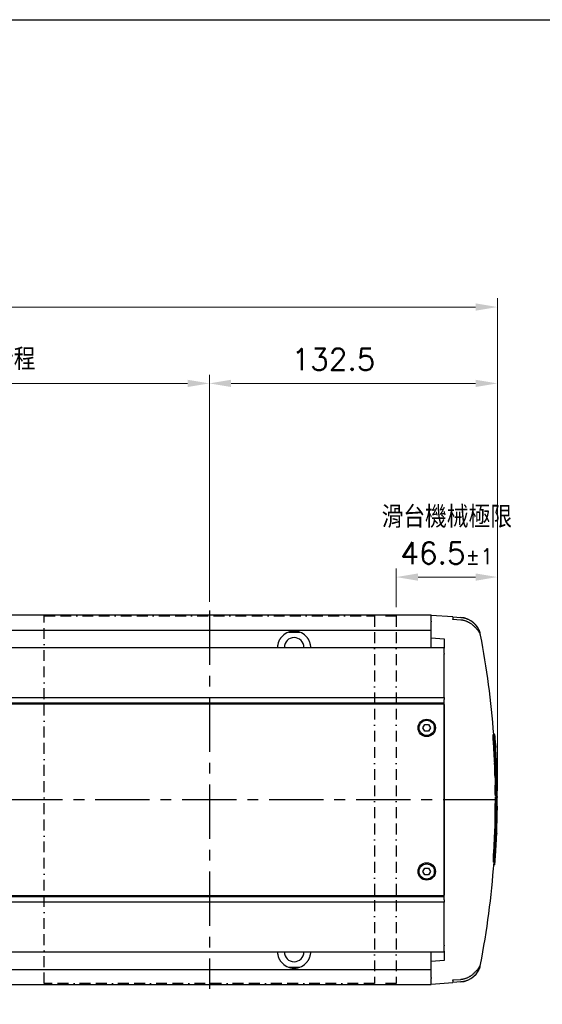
# Model space of a CAD drawing. Header units: millimetres. Extents: x 2163 to 8256, y 0 to 2680.
# Tile 16 of 47: x 3140 to 3381, y 2227 to 2680. Entities that reach past the tile are written whole.
import ezdxf

# ---------------------------------------------------------------- set-up
doc = ezdxf.new("R2010")
doc.units = ezdxf.units.MM
doc.linetypes.add('BORDERX2', pattern=[3.5, 1, -0.5, 1, -0.5, 0, -0.5])
doc.linetypes.add('CENTERX2', pattern=[4, 2.5, -0.5, 0.5, -0.5])
doc.layers.add('AM_0', color=7, linetype='Continuous', lineweight=50)
doc.layers.add('可見 (ISO)', color=7, linetype='Continuous', lineweight=25)
doc.styles.add('尺寸標註', font='romans.shx', dxfattribs={"bigfont": 'CHINESET.SHX'})
doc.dimstyles.new('CNS4~1$0', dxfattribs={"dimtxt": 10, "dimasz": 10, "dimexe": 4, "dimexo": 4, "dimgap": 6, "dimtad": 1, "dimtoh": 1, "dimdsep": 46, "dimtxsty": '尺寸標註', "dimcen": 0, "dimclrd": 2, "dimclre": 2, "dimclrt": 3, "dimadec": 0, "dimazin": 2, "dimtp": 0.1, "dimtm": 0.1, "dimtfac": 0.71, "dimtmove": 0, "dimatfit": 0, "dimfxl": 4, "dimlwd": 13, "dimlwe": 13, "dimarcsym": 0})

# ---------------------------------------------------------------- blocks, each defined once
blk = doc.blocks.new('*D155')
at = {"color": 2, "lineweight": 13, "transparency": 16777216}
for p, q in [((3027.6, 2414.64), (3027.6, 2516.96)), ((3227.6, 2412.56), (3227.6, 2516.96)), ((3037.6, 2512.96), (3217.6, 2512.96))]:
    blk.add_line(p, q, dxfattribs=at)
at = {"color": 2, "transparency": 16777216}
for points in [[(3037.6, 2514.62), (3037.6, 2511.29), (3027.6, 2512.96)], [(3217.6, 2514.62), (3217.6, 2511.29), (3227.6, 2512.96)]]:
    blk.add_solid(points, dxfattribs=at)
at = {"layer": 'Defpoints', "color": 0, "transparency": 16777216}
for p in [(3227.6, 2512.96), (3027.6, 2410.64), (3227.6, 2408.56)]:
    blk.add_point(p, dxfattribs=at)
at = {"color": 3, "transparency": 16777216, "insert": (3127.6, 2524.06), "char_height": 10, "attachment_point": 5, "style": '尺寸標註'}
blk.add_mtext('有效行程\\P', dxfattribs=at)
blk = doc.blocks.new('*D144')
at = {"layer": 'AM_0', "color": 2, "lineweight": 13, "transparency": 16777216}
for p, q in [((3227.6, 2412.56), (3227.6, 2516.96)), ((3360.1, 2325.56), (3360.1, 2516.96)), ((3237.6, 2512.96), (3350.1, 2512.96))]:
    blk.add_line(p, q, dxfattribs=at)
at = {"layer": 'AM_0', "color": 2, "transparency": 16777216}
for points in [[(3237.6, 2514.62), (3237.6, 2511.29), (3227.6, 2512.96)], [(3350.1, 2514.62), (3350.1, 2511.29), (3360.1, 2512.96)]]:
    blk.add_solid(points, dxfattribs=at)
at = {"layer": 'Defpoints', "color": 0, "transparency": 16777216}
for p in [(3360.1, 2512.96), (3227.6, 2408.56), (3360.1, 2321.56)]:
    blk.add_point(p, dxfattribs=at)
at = {"layer": 'AM_0', "color": 3, "transparency": 16777216, "insert": (3284.69, 2523.96), "char_height": 10, "attachment_point": 5, "style": '尺寸標註'}
blk.add_mtext('132.5', dxfattribs=at)
blk = doc.blocks.new('*D141')
at = {"color": 2, "lineweight": 13, "transparency": 16777216}
for p, q in [((3313.6, 2410.06), (3313.6, 2427.91)), ((3360.1, 2325.56), (3360.1, 2427.91)), ((3350.1, 2423.91), (3323.6, 2423.91))]:
    blk.add_line(p, q, dxfattribs=at)
at = {"color": 2, "transparency": 16777216}
for points in [[(3323.6, 2425.57), (3323.6, 2422.24), (3313.6, 2423.91)], [(3350.1, 2425.57), (3350.1, 2422.24), (3360.1, 2423.91)]]:
    blk.add_solid(points, dxfattribs=at)
at = {"layer": 'Defpoints', "color": 0, "transparency": 16777216}
for p in [(3313.6, 2423.91), (3313.6, 2406.06), (3360.1, 2321.56)]:
    blk.add_point(p, dxfattribs=at)
at = {"color": 3, "transparency": 16777216, "insert": (3336.85, 2443.24), "char_height": 10, "attachment_point": 5, "style": '尺寸標註'}
blk.add_mtext('滑台機械極限\\P46.5{}{\\H0.71x;\\C3;%%p1}', dxfattribs=at)
blk = doc.blocks.new('*D145')
at = {"layer": 'AM_0', "color": 2, "lineweight": 13, "transparency": 16777216}
for p, q in [((2893.1, 2410.06), (2893.1, 2552.06)), ((3360.1, 2325.56), (3360.1, 2552.06)), ((3350.1, 2548.06), (2903.1, 2548.06))]:
    blk.add_line(p, q, dxfattribs=at)
at = {"layer": 'AM_0', "color": 2, "transparency": 16777216}
for points in [[(2903.1, 2549.73), (2903.1, 2546.39), (2893.1, 2548.06)], [(3350.1, 2549.73), (3350.1, 2546.39), (3360.1, 2548.06)]]:
    blk.add_solid(points, dxfattribs=at)
at = {"layer": 'Defpoints', "color": 0, "transparency": 16777216}
for p in [(2893.1, 2548.06), (2893.1, 2406.06), (3360.1, 2321.56)]:
    blk.add_point(p, dxfattribs=at)
at = {"layer": 'AM_0', "color": 3, "transparency": 16777216, "insert": (3128.36, 2559.06), "char_height": 10, "attachment_point": 5, "style": '尺寸標註'}
blk.add_mtext('L', dxfattribs=at)

msp = doc.modelspace()

# ---------------------------------------------------------------- linework, layer by layer
at = {"color": 4, "linetype": 'CENTERX2', "ltscale": 10}
for p, q in [((3227.598, 2408.563), (3227.598, 2234.563)), ((3360.098, 2321.563), (2751.098, 2321.563))]:
    msp.add_line(p, q, dxfattribs=at)
for p, q in [((2903.098, 2368.563), (3335.598, 2368.563)), ((2903.098, 2366.063), (3335.598, 2366.063)), ((2903.098, 2365.563), (3335.598, 2365.563)), ((2903.098, 2277.563), (3335.598, 2277.563)), ((2903.098, 2277.063), (3335.598, 2277.063)), ((2903.098, 2274.563), (3335.598, 2274.563))]:
    msp.add_line(p, q)
at = {"color": 5}
msp.add_lwpolyline([(2163.122, 2680.163), (3995.387, 2680.163), (3995.387, 0), (2163.122, 0)], close=True, dxfattribs=at)
at = {"color": 3, "linetype": 'BORDERX2', "ltscale": 5}
msp.add_lwpolyline([(3151.598, 2406.063), (3303.598, 2406.063), (3303.598, 2237.063), (3151.598, 2237.063)], close=True, dxfattribs=at)
msp.add_lwpolyline([(3308.598, 2406.063), (3313.598, 2406.063), (3313.598, 2237.063), (3308.598, 2237.063)], dxfattribs=at)
at = {"layer": '可見 (ISO)'}
for p, q in [((2903.098, 2406.563), (3329.598, 2406.563)), ((3329.598, 2406.563), (3329.598, 2406.523)), ((3329.598, 2403.693), (3329.598, 2406.523)), ((3339.598, 2405.614), (3329.598, 2406.313)), ((3329.598, 2403.693), (3329.598, 2403.29)), ((3339.598, 2405.614), (3339.598, 2404.628)), ((3339.598, 2405.614), (3343.243, 2405.359)), ((3339.598, 2404.436), (3339.598, 2404.628)), ((3343.256, 2404.152), (3339.598, 2404.436)), ((3103.598, 2399.563), (3329.598, 2399.563)), ((3329.598, 2395.974), (3329.598, 2403.29)), ((3263.998, 2398.598), (3269.197, 2398.598)), ((3329.598, 2395.974), (3335.598, 2395.508)), ((3329.598, 2391.563), (3329.598, 2395.974)), ((3335.598, 2395.508), (3335.598, 2391.229)), ((2903.098, 2391.563), (3335.598, 2391.563)), ((3335.598, 2388.775), (3335.598, 2391.229)), ((3335.598, 2388.775), (3335.598, 2388.485)), ((3335.598, 2368.62), (3335.598, 2388.485)), ((3335.598, 2368.62), (3335.598, 2368.548)), ((3335.598, 2368.548), (3335.598, 2367.563)), ((3335.598, 2365.383), (3335.598, 2367.563)), ((3335.598, 2365.383), (3335.598, 2365.356)), ((3335.598, 2277.77), (3335.598, 2365.356)), ((3335.598, 2365.264), (3335.598, 2277.863)), ((3325.866, 2354.563), (3326.732, 2356.063)), ((3326.732, 2353.063), (3325.866, 2354.563)), ((3326.732, 2356.063), (3328.464, 2356.063)), ((3328.464, 2356.063), (3329.33, 2354.563)), ((3329.33, 2354.563), (3328.464, 2353.063)), ((3328.464, 2353.063), (3326.732, 2353.063)), ((3358.661, 2351.473), (3358.161, 2351.473)), ((3358.969, 2351.497), (3358.476, 2351.497)), ((3358.995, 2349.749), (3358.967, 2349.749)), ((3358.723, 2349.168), (3358.223, 2349.168)), ((3359.078, 2349.101), (3359.054, 2349.101)), ((3359.262, 2345.215), (3359.194, 2345.215)), ((3359.307, 2344.915), (3359.212, 2344.915)), ((3359.189, 2341.332), (3358.689, 2341.332)), ((3359.332, 2344.724), (3359.223, 2344.724)), ((3359.382, 2344.267), (3359.249, 2344.267)), ((3359.461, 2343.518), (3359.291, 2343.518)), ((3359.534, 2340.65), (3359.506, 2340.65)), ((3359.327, 2338.307), (3358.827, 2338.307)), ((3359.475, 2337.711), (3359.384, 2337.711)), ((3359.697, 2336.115), (3359.526, 2336.115)), ((3359.736, 2335.816), (3359.551, 2335.816)), ((3359.599, 2340.071), (3359.575, 2340.071)), ((3359.51, 2333.166), (3359.01, 2333.166)), ((3359.756, 2335.624), (3359.566, 2335.624)), ((3359.793, 2335.237), (3359.597, 2335.237)), ((3359.883, 2334.078), (3359.684, 2334.078)), ((3359.902, 2333.885), (3359.697, 2333.885)), ((3359.904, 2333.865), (3359.699, 2333.865)), ((3359.623, 2328.2), (3359.123, 2328.2)), ((3359.817, 2329.01), (3359.317, 2329.01)), ((3359.866, 2331.163), (3359.837, 2331.163)), ((3359.939, 2329.612), (3359.914, 2329.612)), ((3359.675, 2323.2), (3359.175, 2323.2)), ((3359.78, 2322.68), (3359.28, 2322.68)), ((3360.096, 2322.495), (3359.835, 2322.495)), ((3359.968, 2324.818), (3359.939, 2324.818)), ((3360.004, 2325.151), (3359.979, 2325.151)), ((3359.676, 2320.376), (3359.176, 2320.376)), ((3359.989, 2320.957), (3359.961, 2320.957)), ((3360.025, 2320.309), (3360.001, 2320.309)), ((3360.005, 2314.726), (3359.836, 2314.726)), ((3359.981, 2315.475), (3359.848, 2315.475)), ((3359.963, 2315.932), (3359.855, 2315.932)), ((3359.953, 2316.123), (3359.857, 2316.123)), ((3359.929, 2316.423), (3359.861, 2316.423)), ((3359.576, 2312.539), (3359.076, 2312.539)), ((3359.602, 2308.919), (3359.102, 2308.919)), ((3359.872, 2311.857), (3359.844, 2311.857)), ((3359.895, 2311.278), (3359.871, 2311.278)), ((3359.453, 2308.151), (3358.953, 2308.151)), ((3359.708, 2307.323), (3359.533, 2307.323)), ((3359.753, 2305.073), (3359.534, 2305.073)), ((3359.752, 2305.092), (3359.535, 2305.092)), ((3359.747, 2305.286), (3359.543, 2305.286)), ((3359.725, 2307.023), (3359.558, 2307.023)), ((3359.732, 2306.832), (3359.572, 2306.832)), ((3359.741, 2306.444), (3359.589, 2306.444)), ((3359.434, 2300.648), (3359.405, 2300.648)), ((3359.44, 2300.033), (3359.415, 2300.033)), ((3359.175, 2295.573), (3359.029, 2295.573)), ((3359.178, 2296.007), (3359.057, 2296.007)), ((3359.176, 2296.199), (3359.069, 2296.199)), ((3359.173, 2296.609), (3359.095, 2296.609)), ((3358.754, 2294.401), (3358.254, 2294.401)), ((3358.838, 2292.792), (3358.338, 2292.792)), ((3358.969, 2291.629), (3358.476, 2291.629)), ((3359.07, 2292.917), (3358.847, 2292.917)), ((3325.866, 2288.563), (3326.732, 2290.063)), ((3326.732, 2287.063), (3325.866, 2288.563)), ((3326.732, 2290.063), (3328.464, 2290.063)), ((3328.464, 2287.063), (3326.732, 2287.063)), ((3328.464, 2290.063), (3329.33, 2288.563)), ((3329.33, 2288.563), (3328.464, 2287.063)), ((3335.598, 2277.77), (3335.598, 2277.744)), ((3335.598, 2275.564), (3335.598, 2277.744)), ((3335.598, 2275.564), (3335.598, 2274.579)), ((3335.598, 2274.579), (3335.598, 2274.506)), ((3335.598, 2254.641), (3335.598, 2274.506)), ((3335.598, 2254.641), (3335.598, 2254.351)), ((3335.598, 2251.897), (3335.598, 2254.351)), ((2903.098, 2251.563), (3335.598, 2251.563)), ((3329.598, 2247.153), (3329.598, 2251.563)), ((3335.598, 2251.897), (3335.598, 2247.618)), ((3335.598, 2247.618), (3329.598, 2247.153)), ((3329.598, 2239.837), (3329.598, 2247.153)), ((3103.598, 2243.563), (3329.598, 2243.563)), ((3263.998, 2244.528), (3269.197, 2244.528)), ((2903.098, 2236.563), (3329.598, 2236.563)), ((3329.598, 2239.837), (3329.598, 2239.433)), ((3329.598, 2236.604), (3329.598, 2239.433)), ((3329.598, 2236.813), (3339.598, 2237.513)), ((3329.598, 2236.604), (3329.598, 2236.563)), ((3339.598, 2238.691), (3343.255, 2238.974)), ((3339.598, 2238.498), (3339.598, 2238.691)), ((3339.598, 2238.498), (3339.598, 2237.513)), ((3343.243, 2237.767), (3339.598, 2237.513))]:
    msp.add_line(p, q, dxfattribs=at)
at = {"layer": '可見 (ISO)', "flags": 128}
for points in [[(3343.243, 2405.359), (3343.548, 2405.333), (3343.86, 2405.296), (3344.176, 2405.249), (3344.495, 2405.191), (3344.815, 2405.122), (3345.134, 2405.043), (3345.45, 2404.952), (3345.762, 2404.851), (3346.069, 2404.741), (3346.367, 2404.624), (3346.657, 2404.499), (3346.936, 2404.368), (3347.208, 2404.23), (3347.481, 2404.08), (3347.755, 2403.918), (3348.029, 2403.745), (3348.299, 2403.562), (3348.565, 2403.369), (3348.824, 2403.166), (3349.076, 2402.956), (3349.32, 2402.739), (3349.553, 2402.516), (3349.776, 2402.291), (3349.987, 2402.063)], [(3348.501, 2402.063), (3348.307, 2402.212), (3348.109, 2402.356), (3347.91, 2402.495), (3347.709, 2402.627), (3347.507, 2402.754), (3347.305, 2402.874), (3347.103, 2402.989), (3346.903, 2403.096), (3346.699, 2403.199), (3346.489, 2403.299), (3346.274, 2403.395), (3346.053, 2403.488), (3345.827, 2403.576), (3345.598, 2403.659), (3345.366, 2403.737), (3345.131, 2403.809), (3344.895, 2403.874), (3344.657, 2403.933), (3344.42, 2403.985), (3344.182, 2404.031), (3343.947, 2404.071), (3343.713, 2404.104), (3343.482, 2404.131), (3343.256, 2404.152)], [(3352.139, 2398.072), (3352.123, 2398.064), (3352.097, 2398.081), (3352.059, 2398.124), (3352.01, 2398.192), (3351.948, 2398.284), (3351.873, 2398.398), (3351.784, 2398.533), (3351.68, 2398.687), (3351.563, 2398.857), (3351.432, 2399.041), (3351.286, 2399.238), (3351.128, 2399.445), (3350.957, 2399.66), (3350.775, 2399.88), (3350.582, 2400.103), (3350.379, 2400.328), (3350.168, 2400.553), (3349.949, 2400.778), (3349.723, 2401), (3349.49, 2401.22), (3349.25, 2401.437), (3349.005, 2401.651), (3348.756, 2401.859), (3348.501, 2402.063)], [(3349.987, 2402.063), (3350.157, 2401.869), (3350.321, 2401.671), (3350.48, 2401.469), (3350.633, 2401.265), (3350.779, 2401.058), (3350.918, 2400.85), (3351.05, 2400.642), (3351.174, 2400.435), (3351.291, 2400.23), (3351.399, 2400.028), (3351.499, 2399.83), (3351.592, 2399.637), (3351.677, 2399.449), (3351.754, 2399.269), (3351.823, 2399.099), (3351.884, 2398.939), (3351.938, 2398.79), (3351.985, 2398.652), (3352.026, 2398.527), (3352.06, 2398.416), (3352.088, 2398.319), (3352.11, 2398.237), (3352.127, 2398.171), (3352.139, 2398.12)], [(3259.099, 2391.563), (3259.104, 2391.815), (3259.116, 2392.066), (3259.136, 2392.314), (3259.165, 2392.56), (3259.201, 2392.802), (3259.244, 2393.038), (3259.295, 2393.269), (3259.351, 2393.495), (3259.413, 2393.713), (3259.48, 2393.925), (3259.551, 2394.129), (3259.625, 2394.325), (3259.702, 2394.512), (3259.781, 2394.69), (3259.86, 2394.859), (3259.943, 2395.021), (3260.027, 2395.178), (3260.113, 2395.329), (3260.199, 2395.474), (3260.285, 2395.611), (3260.37, 2395.741), (3260.453, 2395.862), (3260.533, 2395.975), (3260.609, 2396.079)], [(3272.586, 2396.079), (3272.663, 2395.975), (3272.743, 2395.862), (3272.826, 2395.741), (3272.91, 2395.611), (3272.996, 2395.474), (3273.083, 2395.329), (3273.168, 2395.178), (3273.253, 2395.021), (3273.335, 2394.859), (3273.415, 2394.69), (3273.493, 2394.512), (3273.57, 2394.325), (3273.644, 2394.129), (3273.715, 2393.925), (3273.782, 2393.713), (3273.844, 2393.495), (3273.901, 2393.269), (3273.951, 2393.038), (3273.995, 2392.802), (3274.031, 2392.56), (3274.059, 2392.314), (3274.079, 2392.066), (3274.092, 2391.815), (3274.096, 2391.563)], [(3352.139, 2398.12), (3352.139, 2398.117), (3352.14, 2398.114), (3352.14, 2398.111), (3352.141, 2398.109), (3352.141, 2398.106), (3352.142, 2398.104), (3352.142, 2398.101), (3352.142, 2398.099), (3352.142, 2398.097), (3352.142, 2398.095), (3352.142, 2398.093), (3352.143, 2398.091), (3352.142, 2398.089), (3352.142, 2398.087), (3352.142, 2398.085), (3352.142, 2398.083), (3352.142, 2398.082), (3352.142, 2398.08), (3352.141, 2398.078), (3352.141, 2398.077), (3352.141, 2398.076), (3352.14, 2398.074), (3352.139, 2398.073), (3352.139, 2398.072)], [(3358.223, 2349.168), (3358.213, 2349.319), (3358.204, 2349.467), (3358.195, 2349.612), (3358.187, 2349.757), (3358.179, 2349.902), (3358.171, 2350.045), (3358.164, 2350.185), (3358.158, 2350.321), (3358.152, 2350.452), (3358.148, 2350.576), (3358.144, 2350.693), (3358.14, 2350.803), (3358.138, 2350.905), (3358.136, 2350.999), (3358.135, 2351.083), (3358.135, 2351.161), (3358.135, 2351.231), (3358.137, 2351.294), (3358.139, 2351.348), (3358.142, 2351.393), (3358.145, 2351.428), (3358.15, 2351.453), (3358.155, 2351.467), (3358.161, 2351.472)], [(3358.723, 2349.168), (3358.712, 2349.337), (3358.702, 2349.501), (3358.692, 2349.664), (3358.683, 2349.827), (3358.674, 2349.988), (3358.666, 2350.146), (3358.659, 2350.299), (3358.653, 2350.446), (3358.647, 2350.585), (3358.643, 2350.716), (3358.639, 2350.836), (3358.637, 2350.947), (3358.635, 2351.046), (3358.635, 2351.136), (3358.635, 2351.217), (3358.637, 2351.289), (3358.639, 2351.35), (3358.642, 2351.399), (3358.646, 2351.436), (3358.652, 2351.46), (3358.658, 2351.471), (3358.665, 2351.47), (3358.672, 2351.458), (3358.681, 2351.434)], [(3358.681, 2351.434), (3358.685, 2351.423), (3358.69, 2351.411), (3358.694, 2351.399), (3358.699, 2351.386), (3358.704, 2351.373), (3358.708, 2351.359), (3358.713, 2351.344), (3358.718, 2351.329), (3358.722, 2351.313), (3358.727, 2351.297), (3358.732, 2351.281), (3358.736, 2351.263), (3358.741, 2351.246), (3358.746, 2351.227), (3358.75, 2351.208), (3358.755, 2351.189), (3358.76, 2351.169), (3358.765, 2351.149), (3358.769, 2351.128), (3358.774, 2351.106), (3358.779, 2351.084), (3358.784, 2351.062), (3358.788, 2351.039), (3358.793, 2351.016)], [(3359.255, 2347.41), (3359.259, 2347.365), (3359.263, 2347.315), (3359.267, 2347.263), (3359.271, 2347.208), (3359.275, 2347.151), (3359.279, 2347.09), (3359.284, 2347.028), (3359.288, 2346.963), (3359.293, 2346.895), (3359.297, 2346.824), (3359.302, 2346.75), (3359.308, 2346.673), (3359.313, 2346.592), (3359.318, 2346.508), (3359.324, 2346.422), (3359.329, 2346.333), (3359.335, 2346.24), (3359.341, 2346.146), (3359.347, 2346.048), (3359.354, 2345.949), (3359.36, 2345.847), (3359.366, 2345.742), (3359.373, 2345.636), (3359.379, 2345.528)], [(3358.905, 2338.307), (3358.897, 2338.394), (3358.888, 2338.486), (3358.879, 2338.582), (3358.87, 2338.682), (3358.861, 2338.787), (3358.852, 2338.896), (3358.843, 2339.01), (3358.834, 2339.127), (3358.824, 2339.247), (3358.815, 2339.372), (3358.805, 2339.499), (3358.796, 2339.63), (3358.786, 2339.763), (3358.777, 2339.899), (3358.768, 2340.038), (3358.758, 2340.178), (3358.749, 2340.32), (3358.74, 2340.463), (3358.731, 2340.608), (3358.722, 2340.752), (3358.714, 2340.898), (3358.705, 2341.043), (3358.697, 2341.187), (3358.689, 2341.332)], [(3359.475, 2337.711), (3359.465, 2337.784), (3359.454, 2337.866), (3359.443, 2337.956), (3359.432, 2338.054), (3359.42, 2338.159), (3359.409, 2338.27), (3359.397, 2338.388), (3359.386, 2338.512), (3359.374, 2338.645), (3359.361, 2338.787), (3359.349, 2338.936), (3359.336, 2339.092), (3359.324, 2339.256), (3359.311, 2339.426), (3359.298, 2339.601), (3359.285, 2339.782), (3359.272, 2339.968), (3359.26, 2340.158), (3359.247, 2340.35), (3359.235, 2340.546), (3359.223, 2340.742), (3359.211, 2340.939), (3359.2, 2341.136), (3359.189, 2341.332)], [(3359.88, 2334.769), (3359.882, 2334.689), (3359.885, 2334.613), (3359.887, 2334.54), (3359.889, 2334.471), (3359.891, 2334.406), (3359.893, 2334.345), (3359.895, 2334.287), (3359.896, 2334.232), (3359.898, 2334.18), (3359.899, 2334.131), (3359.901, 2334.086), (3359.902, 2334.044), (3359.903, 2334.007), (3359.903, 2333.973), (3359.904, 2333.944), (3359.904, 2333.92), (3359.905, 2333.9), (3359.905, 2333.885), (3359.905, 2333.874), (3359.904, 2333.868), (3359.904, 2333.866), (3359.903, 2333.868), (3359.903, 2333.874), (3359.902, 2333.885)], [(3359.902, 2333.885), (3359.901, 2333.889), (3359.901, 2333.894), (3359.9, 2333.899), (3359.899, 2333.904), (3359.899, 2333.91), (3359.898, 2333.916), (3359.898, 2333.923), (3359.897, 2333.929), (3359.896, 2333.936), (3359.895, 2333.944), (3359.895, 2333.951), (3359.894, 2333.959), (3359.893, 2333.967), (3359.892, 2333.976), (3359.891, 2333.985), (3359.89, 2333.994), (3359.89, 2334.004), (3359.889, 2334.013), (3359.888, 2334.023), (3359.887, 2334.034), (3359.886, 2334.044), (3359.885, 2334.055), (3359.884, 2334.067), (3359.883, 2334.078)], [(3359.176, 2320.376), (3359.177, 2320.527), (3359.179, 2320.675), (3359.18, 2320.82), (3359.182, 2320.966), (3359.185, 2321.111), (3359.188, 2321.254), (3359.191, 2321.394), (3359.194, 2321.53), (3359.198, 2321.66), (3359.202, 2321.784), (3359.207, 2321.902), (3359.211, 2322.012), (3359.216, 2322.114), (3359.221, 2322.207), (3359.226, 2322.291), (3359.232, 2322.368), (3359.237, 2322.439), (3359.243, 2322.501), (3359.249, 2322.556), (3359.255, 2322.6), (3359.261, 2322.635), (3359.267, 2322.66), (3359.274, 2322.675), (3359.28, 2322.68)], [(3359.676, 2320.376), (3359.677, 2320.545), (3359.679, 2320.709), (3359.681, 2320.872), (3359.683, 2321.035), (3359.686, 2321.197), (3359.69, 2321.355), (3359.694, 2321.508), (3359.698, 2321.655), (3359.703, 2321.794), (3359.708, 2321.924), (3359.713, 2322.045), (3359.718, 2322.155), (3359.724, 2322.254), (3359.73, 2322.344), (3359.736, 2322.425), (3359.743, 2322.496), (3359.749, 2322.557), (3359.756, 2322.607), (3359.763, 2322.643), (3359.77, 2322.667), (3359.777, 2322.679), (3359.784, 2322.678), (3359.79, 2322.665), (3359.797, 2322.642)], [(3359.797, 2322.642), (3359.801, 2322.63), (3359.804, 2322.619), (3359.808, 2322.606), (3359.812, 2322.594), (3359.815, 2322.58), (3359.819, 2322.566), (3359.823, 2322.552), (3359.826, 2322.537), (3359.83, 2322.521), (3359.833, 2322.505), (3359.837, 2322.488), (3359.84, 2322.471), (3359.844, 2322.453), (3359.847, 2322.435), (3359.85, 2322.416), (3359.854, 2322.396), (3359.857, 2322.377), (3359.86, 2322.356), (3359.863, 2322.335), (3359.866, 2322.314), (3359.87, 2322.292), (3359.873, 2322.269), (3359.876, 2322.246), (3359.879, 2322.223)], [(3360.08, 2318.618), (3360.081, 2318.572), (3360.081, 2318.523), (3360.081, 2318.471), (3360.081, 2318.416), (3360.081, 2318.358), (3360.081, 2318.298), (3360.081, 2318.235), (3360.081, 2318.17), (3360.081, 2318.103), (3360.08, 2318.032), (3360.08, 2317.958), (3360.079, 2317.88), (3360.079, 2317.8), (3360.078, 2317.716), (3360.078, 2317.63), (3360.077, 2317.54), (3360.076, 2317.448), (3360.075, 2317.353), (3360.074, 2317.256), (3360.073, 2317.156), (3360.072, 2317.054), (3360.071, 2316.95), (3360.07, 2316.844), (3360.068, 2316.735)], [(3359.102, 2308.919), (3359.096, 2308.992), (3359.092, 2309.073), (3359.087, 2309.163), (3359.083, 2309.261), (3359.079, 2309.366), (3359.076, 2309.478), (3359.072, 2309.595), (3359.07, 2309.719), (3359.067, 2309.852), (3359.065, 2309.994), (3359.064, 2310.143), (3359.062, 2310.3), (3359.061, 2310.463), (3359.061, 2310.633), (3359.06, 2310.809), (3359.061, 2310.99), (3359.061, 2311.175), (3359.062, 2311.365), (3359.064, 2311.558), (3359.066, 2311.753), (3359.068, 2311.949), (3359.07, 2312.146), (3359.073, 2312.343), (3359.076, 2312.539)], [(3359.602, 2308.919), (3359.596, 2308.992), (3359.592, 2309.073), (3359.587, 2309.163), (3359.583, 2309.261), (3359.579, 2309.366), (3359.576, 2309.478), (3359.572, 2309.595), (3359.57, 2309.719), (3359.567, 2309.852), (3359.565, 2309.994), (3359.564, 2310.143), (3359.562, 2310.3), (3359.561, 2310.463), (3359.561, 2310.633), (3359.56, 2310.809), (3359.561, 2310.99), (3359.561, 2311.175), (3359.562, 2311.365), (3359.564, 2311.558), (3359.566, 2311.753), (3359.568, 2311.949), (3359.57, 2312.146), (3359.573, 2312.343), (3359.576, 2312.539)], [(3359.752, 2305.092), (3359.752, 2305.097), (3359.752, 2305.101), (3359.752, 2305.106), (3359.751, 2305.112), (3359.751, 2305.118), (3359.751, 2305.124), (3359.751, 2305.13), (3359.751, 2305.137), (3359.75, 2305.144), (3359.75, 2305.151), (3359.75, 2305.159), (3359.75, 2305.167), (3359.75, 2305.175), (3359.749, 2305.183), (3359.749, 2305.192), (3359.749, 2305.202), (3359.749, 2305.211), (3359.748, 2305.221), (3359.748, 2305.231), (3359.748, 2305.241), (3359.748, 2305.252), (3359.748, 2305.263), (3359.747, 2305.274), (3359.747, 2305.286)], [(3359.794, 2305.976), (3359.791, 2305.897), (3359.788, 2305.82), (3359.785, 2305.748), (3359.782, 2305.679), (3359.779, 2305.614), (3359.777, 2305.553), (3359.774, 2305.495), (3359.772, 2305.44), (3359.77, 2305.387), (3359.768, 2305.339), (3359.766, 2305.293), (3359.764, 2305.252), (3359.762, 2305.214), (3359.76, 2305.181), (3359.759, 2305.152), (3359.757, 2305.128), (3359.756, 2305.108), (3359.755, 2305.093), (3359.754, 2305.082), (3359.754, 2305.075), (3359.753, 2305.073), (3359.753, 2305.075), (3359.752, 2305.082), (3359.752, 2305.092)], [(3260.609, 2247.048), (3260.533, 2247.151), (3260.453, 2247.264), (3260.37, 2247.385), (3260.285, 2247.515), (3260.199, 2247.652), (3260.113, 2247.797), (3260.027, 2247.948), (3259.943, 2248.105), (3259.86, 2248.268), (3259.78, 2248.437), (3259.702, 2248.614), (3259.626, 2248.801), (3259.551, 2248.996), (3259.481, 2249.2), (3259.414, 2249.412), (3259.352, 2249.63), (3259.295, 2249.856), (3259.244, 2250.087), (3259.201, 2250.324), (3259.165, 2250.565), (3259.136, 2250.811), (3259.116, 2251.06), (3259.104, 2251.311), (3259.099, 2251.564)], [(3274.096, 2251.564), (3274.092, 2251.311), (3274.079, 2251.06), (3274.059, 2250.811), (3274.031, 2250.565), (3273.994, 2250.324), (3273.951, 2250.087), (3273.9, 2249.856), (3273.844, 2249.63), (3273.781, 2249.412), (3273.715, 2249.2), (3273.644, 2248.996), (3273.57, 2248.801), (3273.493, 2248.614), (3273.415, 2248.437), (3273.335, 2248.268), (3273.252, 2248.105), (3273.168, 2247.948), (3273.082, 2247.797), (3272.996, 2247.652), (3272.91, 2247.515), (3272.825, 2247.385), (3272.743, 2247.264), (3272.662, 2247.151), (3272.586, 2247.048)], [(3349.987, 2241.063), (3349.776, 2240.836), (3349.553, 2240.61), (3349.32, 2240.388), (3349.076, 2240.171), (3348.824, 2239.96), (3348.565, 2239.758), (3348.299, 2239.565), (3348.029, 2239.381), (3347.755, 2239.208), (3347.481, 2239.047), (3347.208, 2238.897), (3346.936, 2238.759), (3346.657, 2238.628), (3346.367, 2238.503), (3346.069, 2238.385), (3345.762, 2238.275), (3345.45, 2238.175), (3345.134, 2238.084), (3344.815, 2238.004), (3344.495, 2237.936), (3344.176, 2237.878), (3343.86, 2237.83), (3343.548, 2237.794), (3343.243, 2237.767)], [(3343.255, 2238.974), (3343.482, 2238.995), (3343.713, 2239.022), (3343.946, 2239.055), (3344.182, 2239.095), (3344.42, 2239.141), (3344.657, 2239.194), (3344.895, 2239.252), (3345.131, 2239.318), (3345.366, 2239.39), (3345.598, 2239.467), (3345.827, 2239.55), (3346.053, 2239.639), (3346.274, 2239.731), (3346.489, 2239.828), (3346.699, 2239.928), (3346.903, 2240.031), (3347.103, 2240.138), (3347.305, 2240.252), (3347.507, 2240.372), (3347.709, 2240.499), (3347.91, 2240.632), (3348.109, 2240.77), (3348.307, 2240.914), (3348.501, 2241.063)], [(3348.501, 2241.063), (3348.756, 2241.267), (3349.006, 2241.476), (3349.25, 2241.689), (3349.49, 2241.906), (3349.723, 2242.126), (3349.949, 2242.349), (3350.169, 2242.574), (3350.38, 2242.799), (3350.583, 2243.025), (3350.776, 2243.248), (3350.958, 2243.468), (3351.129, 2243.682), (3351.287, 2243.889), (3351.433, 2244.087), (3351.564, 2244.271), (3351.681, 2244.441), (3351.784, 2244.594), (3351.873, 2244.728), (3351.948, 2244.843), (3352.01, 2244.934), (3352.059, 2245.002), (3352.096, 2245.045), (3352.123, 2245.063), (3352.139, 2245.055)], [(3352.139, 2245.007), (3352.127, 2244.956), (3352.11, 2244.89), (3352.088, 2244.808), (3352.06, 2244.711), (3352.026, 2244.6), (3351.985, 2244.475), (3351.938, 2244.337), (3351.884, 2244.187), (3351.823, 2244.027), (3351.754, 2243.856), (3351.677, 2243.676), (3351.592, 2243.489), (3351.499, 2243.296), (3351.399, 2243.097), (3351.29, 2242.895), (3351.173, 2242.689), (3351.048, 2242.481), (3350.916, 2242.274), (3350.778, 2242.067), (3350.632, 2241.86), (3350.479, 2241.656), (3350.321, 2241.455), (3350.157, 2241.257), (3349.987, 2241.063)], [(3352.139, 2245.055), (3352.139, 2245.053), (3352.14, 2245.052), (3352.141, 2245.051), (3352.141, 2245.049), (3352.141, 2245.048), (3352.142, 2245.047), (3352.142, 2245.045), (3352.142, 2245.043), (3352.142, 2245.042), (3352.142, 2245.04), (3352.142, 2245.038), (3352.143, 2245.036), (3352.142, 2245.034), (3352.142, 2245.032), (3352.142, 2245.03), (3352.142, 2245.027), (3352.142, 2245.025), (3352.142, 2245.023), (3352.141, 2245.02), (3352.141, 2245.018), (3352.14, 2245.015), (3352.14, 2245.012), (3352.139, 2245.01), (3352.139, 2245.007)]]:
    msp.add_lwpolyline(points, dxfattribs=at)
at = {"layer": '可見 (ISO)'}
for centre, radius in [((3327.598, 2354.563), 4), ((3327.598, 2354.563), 3.5), ((3327.598, 2288.563), 4), ((3327.598, 2288.563), 3.5)]:
    msp.add_circle(centre, radius, dxfattribs=at)
for centre, radius, start, end in [((3342.547, 2395.383), 10, 10.91089, 85.99994), ((3266.598, 2391.563), 7.5, 37.01786, 142.98214), ((3266.598, 2391.563), 4.5, 0, 180), ((2959.598, 2321.563), 400, 4.28825, 10.91089), ((2960.098, 2321.563), 399.864, 3.39102, 4.09509), ((2960.098, 2321.563), 399.993, 3.70821, 4.29181), ((2960.098, 2321.563), 399.892, 3.34776, 4.04182), ((2960.098, 2321.563), 399.905, 3.32019, 4.0142), ((2959.598, 2321.563), 399.58, 2.83573, 3.96143), ((2960.098, 2321.563), 399.58, 2.83573, 3.96143), ((2960.098, 2321.563), 399.93, 3.25444, 3.94836), ((2960.098, 2321.563), 399.797, 2.89682, 3.4992), ((2960.098, 2321.563), 400, 1.89183, 3.43472), ((2960.098, 2321.563), 399.966, 2.54473, 3.14665), ((2960.098, 2321.563), 399.864, 2.08561, 2.78881), ((2960.098, 2321.563), 399.892, 2.04249, 2.7357), ((2960.098, 2321.563), 399.905, 2.01499, 2.70816), ((2959.598, 2321.563), 399.58, 1.66392, 2.40161), ((2960.098, 2321.563), 399.58, 1.66392, 2.40161), ((2960.098, 2321.563), 399.93, 1.9593, 2.65241), ((2960.098, 2321.563), 399.855, 0.43637, 1.50629), ((2960.098, 2321.563), 399.993, 0.89729, 1.76244), ((2959.598, 2321.563), 399.58, 0.23469, 0.95175), ((2960.098, 2321.563), 399.58, 0.23469, 0.95175), ((2960.098, 2321.563), 399.884, 0.46628, 1.37563), ((2960.098, 2321.563), 399.897, 0.48366, 1.30601), ((2960.098, 2321.563), 399.923, 0.51401, 1.15314), ((2960.098, 2321.563), 400, 0.15158, 0.79055), ((2960.098, 2321.563), 399.993, 359.58133, 0.13351), ((2959.598, 2321.563), 399.58, 358.70591, 359.82972), ((2960.098, 2321.563), 399.58, 358.70591, 359.82972), ((2960.098, 2321.563), 399.864, 359.26339, 359.96598), ((2960.098, 2321.563), 399.892, 359.2205, 359.91313), ((2960.098, 2321.563), 399.905, 359.19311, 359.88571), ((2960.098, 2321.563), 399.93, 359.12771, 359.82028), ((2960.098, 2321.563), 400, 357.76669, 359.30842), ((2960.098, 2321.563), 399.797, 358.76917, 359.37069), ((2960.098, 2321.563), 399.966, 358.41912, 359.02045), ((2960.098, 2321.563), 399.864, 357.95909, 358.66196), ((2960.098, 2321.563), 399.892, 357.91626, 358.60919), ((2960.098, 2321.563), 399.905, 357.8889, 358.58181), ((2960.098, 2321.563), 399.93, 357.83345, 358.52635), ((2959.598, 2321.563), 399.58, 356.10226, 358.07649), ((2960.098, 2321.563), 399.58, 356.10226, 358.07649), ((2960.098, 2321.563), 399.777, 357.18032, 357.84661), ((2960.098, 2321.563), 399.993, 356.6585, 357.6372), ((2960.098, 2321.563), 399.855, 356.4219, 357.06211), ((2960.098, 2321.563), 399.923, 356.27376, 356.91396), ((2960.098, 2321.563), 399.884, 356.36332, 357.00184), ((2960.098, 2321.563), 399.897, 356.33597, 356.97449), ((2960.098, 2321.563), 399.777, 355.87294, 356.54006), ((2960.098, 2321.563), 400, 355.91132, 356.55165), ((2959.598, 2321.563), 400, 349.08911, 355.87524), ((2960.098, 2321.563), 399.993, 355.70819, 355.89313), ((3266.598, 2251.563), 4.5, 180, 0), ((3266.598, 2251.563), 7.5, 217.01786, 322.98214), ((3342.547, 2247.743), 10, 274.00006, 349.08911)]:
    msp.add_arc(centre, radius, start, end, dxfattribs=at)
for centre, major_axis, ratio, start_param, end_param in [((2960.098, 2344.402), (399.28, 0), 0.3062518, 0.0467621, 0.0541094), ((2960.098, 2344.336), (399.283, 0), 0.3087503, 0.0423748, 0.0439284), ((2960.098, 2344.331), (399.284, 0), 0.3062518, 0.0251823, 0.0390171), ((2960.098, 2339.959), (399.533, 0), 0.3062518, 0.0429703, 0.0491022), ((2960.098, 2339.963), (399.532, 0), 0.3087503, 0.0386097, 0.0401621), ((2960.098, 2339.9), (399.535, 0), 0.3087503, 0.0293346, 0.0354115), ((2960.098, 2336.156), (399.706, 0), 0.3062518, 0.0397335, 0.0458618), ((2960.098, 2336.103), (399.708, 0), 0.3087503, 0.0352953, 0.0368469), ((2960.098, 2322.509), (399.998, 0), 0.6373903, 0.0375253, 0.0620037), ((2960.098, 2331.713), (399.858, 0), 0.3062518, 0.0359604, 0.0490047), ((2960.098, 2336.103), (399.708, 0), 0.3087503, 0.026079, 0.0321527), ((2960.098, 2331.73), (399.857, 0), 0.3087503, 0.0315475, 0.0330983), ((2959.598, 2319.875), (399.994, 0), 0.6160121, 0.0370835, 0.0539653), ((2960.098, 2319.875), (399.994, 0), 0.6160121, 0.0370835, 0.0539653), ((2960.098, 2331.767), (399.856, 0), 0.3062518, 0.0188721, 0.0283361), ((2959.598, 2330.778), (399.891, 0), 0.1506839, 6.2403942, 6.2538444), ((2960.098, 2330.778), (399.891, 0), 0.1506839, 6.2403942, 6.2538444), ((2960.098, 2322.55), (399.998, 0), 0.6357113, 0.0319688, 0.033879), ((2960.098, 2326.564), (399.965, 0), 0.3062518, 0.0042258, 0.0248787), ((2959.598, 2322.522), (399.999, 0), 0.3062518, 0.0012911, 0.0055325), ((2960.098, 2326.453), (399.969, 0), 0.1837541, 6.2389094, 6.2580868), ((2960.098, 2318.31), (399.985, 0), 0.3062518, 0.0246199, 0.0319479), ((2960.098, 2326.59), (399.967, 0), 0.201655, 6.2612025, 6.2627075), ((2960.098, 2322.522), (399.999, 0), 0.3062518, 6.2829654, 6.3046458), ((2960.098, 2318.288), (399.985, 0), 0.3087503, 0.020064, 0.0216138), ((2960.098, 2318.239), (399.985, 0), 0.3062518, 0.0030903, 0.0168944), ((2960.098, 2313.867), (399.918, 0), 0.3062518, 0.0208683, 0.0269895), ((2960.098, 2313.915), (399.919, 0), 0.3087503, 0.0163347, 0.0178846), ((2960.098, 2313.852), (399.918, 0), 0.3087503, 0.0070736, 0.0131418), ((2959.598, 2305.621), (399.649, 0), 0.3062518, 0.020677, 0.0269502), ((2960.098, 2305.621), (399.649, 0), 0.3062518, 0.0139081, 0.0269502), ((2960.098, 2310.064), (399.818, 0), 0.3062518, 0.0176584, 0.0237807), ((2960.098, 2310.056), (399.817, 0), 0.3087503, 0.0130443, 0.0145946), ((2960.098, 2310.056), (399.817, 0), 0.3087503, 0.0038345, 0.0099041), ((2960.098, 2304.053), (399.576, 0), 0.3085333, 0.0201917, 0.0332519), ((2960.098, 2305.682), (399.651, 0), 0.3087503, 0.009315, 0.0108658), ((2960.098, 2305.675), (399.652, 0), 0.3062518, 6.2800023, 6.2894686), ((2960.098, 2299.76), (399.344, 0), 0.3062518, 6.2647333, 6.2854168), ((2960.098, 2299.848), (399.349, 0), 0.3062518, 0.0099825, 0.0167512), ((2960.098, 2299.809), (399.346, 0), 0.3087503, 0.0052522, 0.0068042), ((2960.098, 2295.718), (399.078, 0), 0.3062518, 6.2602644, 6.2819952), ((2960.098, 2295.806), (399.084, 0), 0.3062518, 0.0065659, 0.0133389), ((2960.098, 2295.784), (399.081, 0), 0.3087503, 0.0018137, 0.0033667), ((2959.598, 2291.612), (398.759, 0), 0.3085333, 0.0095931, 0.0226771), ((2960.098, 2291.612), (398.759, 0), 0.3085333, 0.0095931, 0.0226771)]:
    msp.add_ellipse(centre, major_axis=major_axis, ratio=ratio, start_param=start_param, end_param=end_param, dxfattribs=at)

# ---------------------------------------------------------------- dimensions: what is measured, and where the dimension line sits
dim = msp.add_linear_dim(base=(3227.598, 2512.956), p1=(3027.598, 2410.639), p2=(3227.598, 2408.563), text='有效行程\\P', dimstyle='CNS4~1$0')
dim.commit()
dim.dimension.update_dxf_attribs({"geometry": '*D155', "text_midpoint": (3127.598, 2524.058)})
dim = msp.add_linear_dim(base=(3313.598, 2423.907), p1=(3360.098, 2321.563), p2=(3313.598, 2406.063), text='滑台機械極限\\P<>{}{\\H0.71x;\\C3;%%p1}', dimstyle='CNS4~1$0', override={"dimtp": 1, "dimtm": 1, "dimtdec": 2, "dimtzin": 8})
dim.commit()
dim.dimension.update_dxf_attribs({"geometry": '*D141', "text_midpoint": (3336.848, 2423.907), "dimtype": 160})
at = {"layer": 'AM_0'}
dim = msp.add_linear_dim(base=(2893.098, 2548.06), p1=(3360.098, 2321.563), p2=(2893.098, 2406.063), text='L', dimstyle='CNS4~1$0', dxfattribs=at)
dim.commit()
dim.dimension.update_dxf_attribs({"geometry": '*D145', "text_midpoint": (3128.362, 2548.06), "dimtype": 160})
dim = msp.add_linear_dim(base=(3360.098, 2512.956), p1=(3227.598, 2408.563), p2=(3360.098, 2321.563), dimstyle='CNS4~1$0', dxfattribs=at)
dim.commit()
dim.dimension.update_dxf_attribs({"geometry": '*D144', "text_midpoint": (3284.686, 2512.956), "dimtype": 160})

doc.saveas('drawing.dxf')
